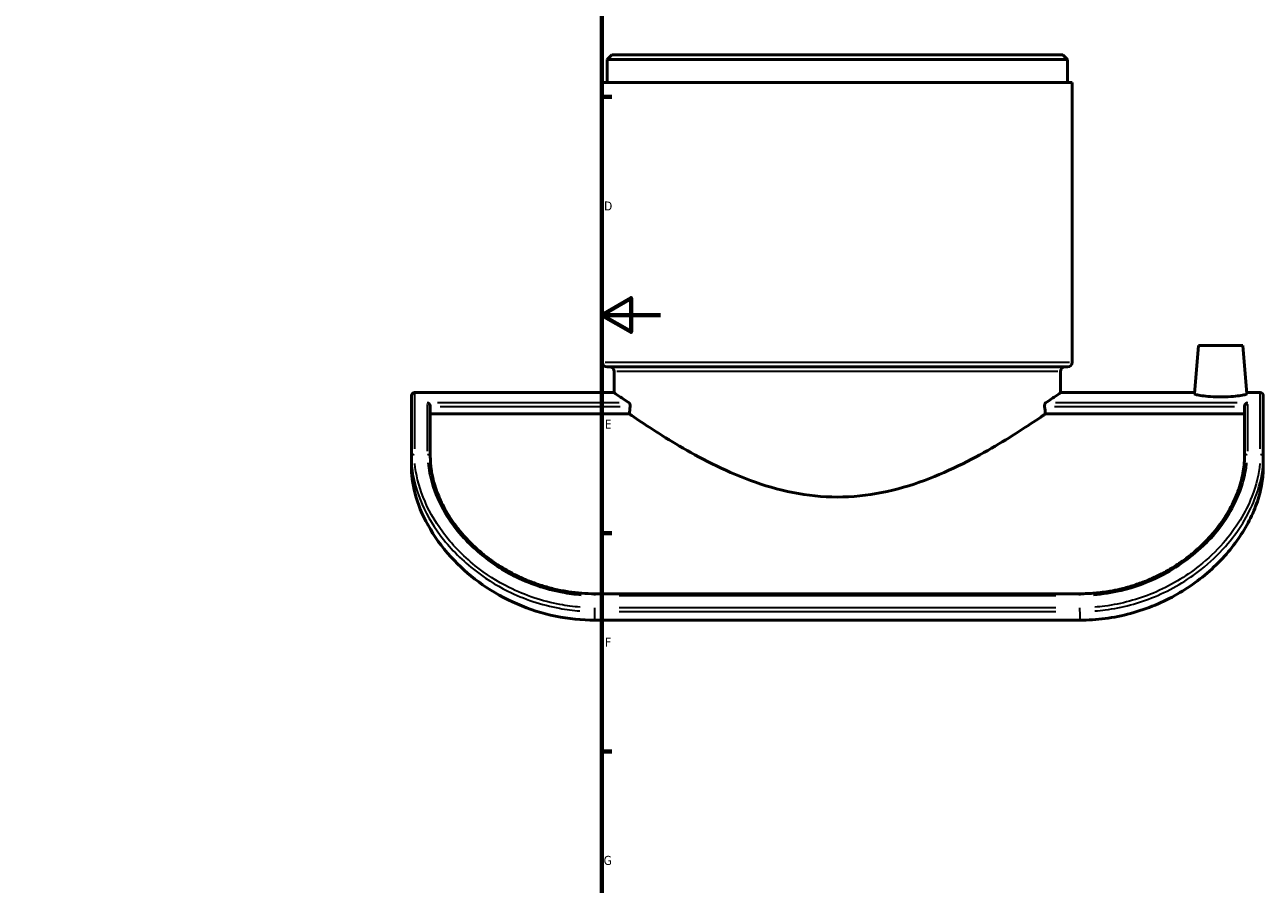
# Model space of a CAD drawing. Header units: millimetres. Extents: x -147 to 1117, y -236 to 832.
# Tile 5 of 6: x 625 to 1046, y 103 to 396. Entities that reach past the tile are written whole.
import ezdxf

# ---------------------------------------------------------------- set-up
doc = ezdxf.new("R2010")
doc.units = ezdxf.units.MM
for name, color, linetype, lineweight in [('Border (ANSI)', 7, 'Continuous', 70), ('Visible (ANSI)', 7, 'Continuous', 50), ('Visible Narrow (ANSI)', 7, 'Continuous', 35)]:
    doc.layers.add(name, color=color, linetype=linetype, lineweight=lineweight)
doc.styles.add('Note Text (ANSI)', font='tahoma.ttf')

# ---------------------------------------------------------------- blocks, each defined once
blk = doc.blocks.new('Borders Default Border')
at = {"layer": 'Border (ANSI)'}
for p, q in [((821, 371.25), (824.45, 371.25)), ((821, 222.75), (824.45, 222.75)), ((821, 148.5), (824.45, 148.5))]:
    blk.add_line(p, q, dxfattribs=at)
at = {"layer": 'Border (ANSI)', "flags": 128}
for points in [[(20, 20), (20, 574), (821, 574), (821, 20), (20, 20)], [(841, 297), (821, 297), (831, 302.77), (831, 291.23), (821, 297)]]:
    blk.add_lwpolyline(points, dxfattribs=at)
at = {"layer": 'Border (ANSI)', "char_height": 3.05, "attachment_point": 7, "style": 'Note Text (ANSI)'}
for s, insert in [('D', (821.81, 332.6)), ('E', (822.05, 258.35)), ('F', (822.14, 184.1)), ('G', (821.66, 109.79))]:
    blk.add_mtext(s, dxfattribs=dict(at, insert=insert))

msp = doc.modelspace()

# ---------------------------------------------------------------- linework, layer by layer
at = {"layer": 'Visible (ANSI)'}
for p, q in [((824.436, 385.581), (822.836, 383.981)), ((822.836, 376.206), (822.836, 383.981)), ((979.636, 383.981), (822.836, 383.981)), ((824.436, 385.581), (978.036, 385.581)), ((978.036, 385.581), (979.636, 383.981)), ((979.636, 376.206), (979.636, 383.981)), ((981.236, 376.206), (821.236, 376.206)), ((821.236, 280.931), (821.236, 376.206)), ((981.236, 280.931), (981.236, 376.206)), ((1024.236, 286.581), (1022.805, 270.228)), ((1024.236, 286.581), (1039.236, 286.581)), ((1039.236, 286.581), (1040.666, 270.228)), ((979.636, 279.331), (822.836, 279.331)), ((825.236, 270.581), (825.236, 277.731)), ((977.236, 270.581), (977.236, 277.731)), ((757.236, 270.581), (825.236, 270.581)), ((977.236, 270.581), (1022.836, 270.581)), ((1040.636, 270.581), (1045.236, 270.581)), ((756.236, 248.69), (756.236, 269.581)), ((762.636, 265.867), (762.636, 248.69)), ((1039.836, 248.69), (1039.836, 265.867)), ((1046.236, 269.581), (1046.236, 248.69)), ((830.4, 263.355), (762.636, 263.355)), ((1039.836, 263.355), (972.071, 263.355)), ((756.236, 248.69), (756.236, 245.032)), ((1046.236, 245.032), (1046.236, 248.69)), ((983.836, 202.15), (818.636, 202.15)), ((818.636, 193.156), (983.836, 193.156))]:
    msp.add_line(p, q, dxfattribs=at)
for centre, radius, start, end in [((822.836, 280.931), 1.6, 180, 270), ((823.636, 277.731), 1.6, 0, 90), ((978.836, 277.731), 1.6, 90, 180), ((979.636, 280.931), 1.6, 270, 0), ((757.236, 269.581), 1, 90, 180), ((1045.236, 269.581), 1, 0, 90)]:
    msp.add_arc(centre, radius, start, end, dxfattribs=at)
for start_param, end_param in [(4.3321037, 4.3416046), (1.9415808, 1.9510816)]:
    msp.add_ellipse((901.236, 160.581), major_axis=(0, -283.636), ratio=0.2679492, start_param=start_param, end_param=end_param, dxfattribs=at)
for points, knots in [([(825.236, 270.581), (825.236, 270.581), (825.728, 270.238), (827.592, 268.964), (828.82, 268.129), (830.383, 267.089)], [35.9301497, 35.9301497, 35.9301497, 35.9301497, 37.4172186, 37.4172186, 38.683835, 38.683835, 38.683835, 38.683835]), ([(972.088, 267.089), (973.652, 268.129), (974.88, 268.964), (976.743, 270.238), (977.236, 270.581), (977.236, 270.581)], [9.2230313, 9.2230313, 9.2230313, 9.2230313, 10.4896477, 10.4896477, 11.9767166, 11.9767166, 11.9767166, 11.9767166]), ([(1040.666, 270.228), (1040.674, 270.137), (1040.457, 270.021), (1039.557, 269.773), (1038.873, 269.641), (1037.29, 269.418), (1036.284, 269.311), (1034.073, 269.165), (1032.868, 269.127), (1030.604, 269.127), (1029.398, 269.165), (1027.187, 269.311), (1026.182, 269.418), (1024.598, 269.641), (1023.915, 269.773), (1023.014, 270.021), (1022.797, 270.137), (1022.805, 270.228)], [1.3426663, 1.3426663, 1.3426663, 1.3426663, 1.6826811, 1.6826811, 2.0226959, 2.0226959, 2.3623322, 2.3623322, 2.7019684, 2.7019684, 3.0416047, 3.0416047, 3.3812409, 3.3812409, 3.7212557, 3.7212557, 4.0612705, 4.0612705, 4.0612705, 4.0612705]), ([(761.636, 267.089), (761.637, 267.089), (761.639, 267.089), (761.745, 267.061), (761.85, 267.018), (762.049, 266.904), (762.144, 266.833), (762.323, 266.659), (762.406, 266.554), (762.526, 266.344), (762.569, 266.246), (762.622, 266.052), (762.635, 265.96), (762.636, 265.869), (762.636, 265.868), (762.636, 265.867)], [-0.00063374, -0.00063374, -0.00063374, -0.00063374, 0, 0, 0.04453197, 0.04453197, 0.08696629, 0.08696629, 0.13036629, 0.13036629, 0.16287641, 0.16287641, 0.1912329, 0.1912329, 0.19156242, 0.19156242, 0.19156242, 0.19156242]), ([(830.383, 267.089), (830.401, 267.077), (830.419, 267.062), (830.485, 266.991), (830.53, 266.912), (830.6, 266.732), (830.629, 266.622), (830.669, 266.379), (830.679, 266.246), (830.679, 266.121), (830.679, 266.036), (830.674, 265.948), (830.665, 265.862)], [-0.13014504, -0.13014504, -0.13014504, -0.13014504, -0.11569203, -0.11569203, -0.07510209, -0.07510209, -0.03755104, -0.03755104, 0, 0, 0, 0.02541918, 0.02541918, 0.02541918, 0.02541918]), ([(971.806, 265.862), (971.797, 265.948), (971.793, 266.036), (971.793, 266.121), (971.793, 266.246), (971.803, 266.379), (971.842, 266.622), (971.872, 266.732), (971.941, 266.912), (971.986, 266.991), (972.052, 267.062), (972.07, 267.077), (972.088, 267.089)], [-0.02541918, -0.02541918, -0.02541918, -0.02541918, 0, 0, 0, 0.03755104, 0.03755104, 0.07510209, 0.07510209, 0.11569203, 0.11569203, 0.13014504, 0.13014504, 0.13014504, 0.13014504]), ([(1040.836, 267.089), (1040.834, 267.089), (1040.833, 267.089), (1040.727, 267.061), (1040.621, 267.018), (1040.422, 266.904), (1040.327, 266.833), (1040.149, 266.659), (1040.065, 266.554), (1039.945, 266.344), (1039.903, 266.246), (1039.849, 266.052), (1039.836, 265.96), (1039.836, 265.869), (1039.836, 265.868), (1039.836, 265.867)], [-0.45060324, -0.45060324, -0.45060324, -0.45060324, -0.44982781, -0.44982781, -0.39533991, -0.39533991, -0.34341862, -0.34341862, -0.29031576, -0.29031576, -0.25053741, -0.25053741, -0.2158413, -0.2158413, -0.21543811, -0.21543811, -0.21543811, -0.21543811]), ([(830.4, 263.355), (830.673, 263.168), (830.955, 262.974), (833.22, 261.423), (835.645, 259.791), (841.158, 256.235), (844.247, 254.313), (850.797, 250.48), (854.513, 248.42), (862.615, 244.391), (867.002, 242.425), (876.247, 239.009), (881.115, 237.561), (891.082, 235.575), (896.183, 235.045), (901.236, 235.045), (906.288, 235.045), (911.389, 235.575), (921.357, 237.561), (926.225, 239.009), (935.47, 242.425), (939.856, 244.391), (947.959, 248.42), (951.675, 250.48), (958.224, 254.313), (961.313, 256.235), (966.827, 259.791), (969.252, 261.423), (971.516, 262.974), (971.799, 263.168), (972.071, 263.355)], [-9.2665858, -9.2665858, -9.2665858, -9.2665858, -9.0457589, -9.0457589, -7.5542457, -7.5542457, -6.0627324, -6.0627324, -4.5470493, -4.5470493, -3.0313662, -3.0313662, -1.5156831, -1.5156831, 0, 0, 0, 1.5156831, 1.5156831, 3.0313662, 3.0313662, 4.5470493, 4.5470493, 6.0627324, 6.0627324, 7.5542457, 7.5542457, 9.0457589, 9.0457589, 9.2665858, 9.2665858, 9.2665858, 9.2665858]), ([(756.236, 245.032), (756.236, 244.868), (756.237, 244.703), (756.288, 241.648), (756.769, 238.379), (758.85, 231.427), (760.456, 227.733), (764.834, 220.398), (767.607, 216.76), (773.626, 210.514), (776.86, 207.721), (784.052, 202.699), (788.01, 200.472), (796.369, 196.849), (800.778, 195.45), (809.713, 193.604), (814.24, 193.156), (818.636, 193.156)], [19.3519424, 19.3519424, 19.3519424, 19.3519424, 19.4403309, 19.4403309, 20.9729567, 20.9729567, 22.5055825, 22.5055825, 24.0382083, 24.0382083, 25.3570618, 25.3570618, 26.6759153, 26.6759153, 27.9947689, 27.9947689, 29.3136224, 29.3136224, 29.3136224, 29.3136224]), ([(818.636, 202.15), (817.146, 202.15), (815.656, 202.205), (812.686, 202.425), (811.206, 202.59), (808.266, 203.029), (806.806, 203.302), (803.917, 203.953), (802.488, 204.33), (799.671, 205.185), (798.284, 205.662), (795.562, 206.709), (794.227, 207.279), (791.621, 208.503), (790.349, 209.157), (787.879, 210.539), (786.68, 211.267), (784.363, 212.787), (783.244, 213.578), (781.094, 215.212), (780.061, 216.055), (778.085, 217.784), (777.142, 218.668), (775.346, 220.471), (774.493, 221.388), (772.878, 223.246), (772.116, 224.188), (770.681, 226.089), (770.008, 227.049), (768.751, 228.981), (768.166, 229.954), (767.083, 231.91), (766.586, 232.892), (765.675, 234.864), (765.264, 235.854), (764.526, 237.837), (764.202, 238.831), (763.702, 240.599), (763.509, 241.379), (763.102, 243.299), (762.924, 244.424), (762.691, 246.608), (762.636, 247.668), (762.636, 248.69)], [0, 0, 0, 0, 0.4543894, 0.4543894, 0.9086568, 0.9086568, 1.3624893, 1.3624893, 1.8154777, 1.8154777, 2.2670306, 2.2670306, 2.7163392, 2.7163392, 3.1624499, 3.1624499, 3.6044956, 3.6044956, 4.0418509, 4.0418509, 4.4742579, 4.4742579, 4.9019245, 4.9019245, 5.3256039, 5.3256039, 5.746658, 5.746658, 6.1669891, 6.1669891, 6.5889569, 6.5889569, 7.0153289, 7.0153289, 7.4493191, 7.4493191, 7.8946264, 7.8946264, 8.2542816, 8.2542816, 8.7937644, 8.7937644, 9.3332471, 9.3332471, 9.3332471, 9.3332471]), ([(1039.836, 248.69), (1039.836, 247.806), (1039.794, 246.894), (1039.621, 245.021), (1039.489, 244.059), (1039.128, 242.092), (1038.899, 241.086), (1038.338, 239.051), (1038.009, 238.021), (1037.256, 235.974), (1036.838, 234.958), (1035.911, 232.942), (1035.405, 231.941), (1034.307, 229.957), (1033.717, 228.974), (1032.449, 227.028), (1031.773, 226.065), (1030.335, 224.162), (1029.573, 223.222), (1027.963, 221.371), (1027.115, 220.46), (1025.333, 218.672), (1024.399, 217.795), (1022.444, 216.084), (1021.424, 215.249), (1019.3, 213.631), (1018.196, 212.848), (1015.909, 211.341), (1014.725, 210.619), (1012.285, 209.244), (1011.028, 208.593), (1008.45, 207.37), (1007.127, 206.8), (1004.428, 205.749), (1003.051, 205.269), (1000.251, 204.405), (998.829, 204.022), (996.286, 203.437), (995.17, 203.212), (992.365, 202.731), (990.668, 202.513), (987.259, 202.223), (985.547, 202.15), (983.836, 202.15)], [0, 0, 0, 0, 0.4666571, 0.4666571, 0.9333142, 0.9333142, 1.3999713, 1.3999713, 1.8621388, 1.8621388, 2.3080009, 2.3080009, 2.7422175, 2.7422175, 3.1686179, 3.1686179, 3.5905174, 3.5905174, 4.0107976, 4.0107976, 4.4318638, 4.4318638, 4.8555784, 4.8555784, 5.2832112, 5.2832112, 5.715506, 5.715506, 6.1527099, 6.1527099, 6.5946011, 6.5946011, 7.0405554, 7.0405554, 7.4897031, 7.4897031, 7.9411567, 7.9411567, 8.289153, 8.289153, 8.8111474, 8.8111474, 9.3331418, 9.3331418, 9.3331418, 9.3331418]), ([(983.836, 193.156), (986.597, 193.156), (989.476, 193.332), (995.283, 194.09), (998.211, 194.671), (1003.945, 196.216), (1006.753, 197.182), (1012.097, 199.41), (1014.632, 200.673), (1019.304, 203.35), (1021.636, 204.876), (1026.102, 208.229), (1028.236, 210.055), (1032.165, 213.88), (1033.963, 215.88), (1037.143, 219.894), (1038.525, 221.907), (1040.964, 225.949), (1042.084, 228.137), (1043.924, 232.488), (1044.644, 234.652), (1045.678, 238.79), (1045.992, 240.766), (1046.205, 243.437), (1046.236, 244.253), (1046.236, 245.032)], [29.2676093, 29.2676093, 29.2676093, 29.2676093, 30.0961056, 30.0961056, 30.9246019, 30.9246019, 31.7530982, 31.7530982, 32.5815945, 32.5815945, 33.4092427, 33.4092427, 34.2368908, 34.2368908, 35.0645389, 35.0645389, 35.892187, 35.892187, 36.7927804, 36.7927804, 37.6933738, 37.6933738, 38.5939672, 38.5939672, 39.0138357, 39.0138357, 39.0138357, 39.0138357])]:
    msp.add_open_spline(points, degree=3, knots=knots, dxfattribs=at)
at = {"layer": 'Visible Narrow (ANSI)'}
for p, q in [((822.221, 280.931), (980.251, 280.931)), ((976.3, 277.731), (826.171, 277.731)), ((757.236, 270.526), (757.236, 251.492)), ((1045.236, 251.492), (1045.236, 270.526)), ((761.636, 250.703), (761.636, 266.552)), ((826.946, 267.089), (765.073, 267.089)), ((766.037, 265.862), (827.264, 265.862)), ((975.208, 265.862), (1036.434, 265.862)), ((1037.398, 267.089), (975.526, 267.089)), ((1040.836, 266.552), (1040.836, 250.703)), ((818.636, 201.576), (818.636, 202.148)), ((826.896, 201.522), (975.576, 201.522)), ((983.836, 201.576), (983.836, 202.148)), ((818.636, 196.115), (818.636, 197.291)), ((818.636, 193.303), (818.636, 195.94)), ((975.576, 197.366), (826.896, 197.366)), ((826.896, 196.086), (975.576, 196.086)), ((983.836, 196.115), (983.836, 197.291)), ((983.836, 195.94), (983.836, 193.303))]:
    msp.add_line(p, q, dxfattribs=at)
for centre, major_axis, start_param, end_param in [((757.236, 248.69), (-1, 0), 4.7909288, 6.2046455), ((761.636, 248.69), (1, 0), 0.0785398, 1.4922565), ((1040.836, 248.69), (-1, 0), 4.7909288, 6.2046455), ((1045.236, 248.69), (1, 0), 0.0785398, 1.4922565)]:
    msp.add_ellipse(centre, major_axis=major_axis, ratio=0.8083435, start_param=start_param, end_param=end_param, dxfattribs=at)
for points, knots in [([(756.38, 245.584), (756.71, 241.987), (757.629, 238.055), (760.844, 230.037), (763.105, 225.963), (769.104, 217.915), (772.911, 213.966), (780.874, 207.65), (784.837, 205.124), (794.547, 200.312), (800.476, 198.321), (808.885, 196.766), (811.21, 196.463), (813.546, 196.283)], [-9.5267989, -9.5267989, -9.5267989, -9.5267989, -7.8335954, -7.8335954, -6.1857201, -6.1857201, -4.4502254, -4.4502254, -3.0313223, -3.0313223, -1.1931047, -1.1931047, -0.5014105, -0.5014105, -0.5014105, -0.5014105]), ([(813.627, 197.561), (811.329, 197.74), (809.042, 198.041), (800.767, 199.585), (794.933, 201.562), (785.378, 206.338), (781.479, 208.845), (773.643, 215.111), (769.898, 219.028), (763.995, 227.006), (761.77, 231.043), (758.607, 238.982), (757.703, 242.873), (757.378, 246.429)], [0.5014105, 0.5014105, 0.5014105, 0.5014105, 1.1931047, 1.1931047, 3.0313223, 3.0313223, 4.4502254, 4.4502254, 6.1857201, 6.1857201, 7.8335954, 7.8335954, 9.5267989, 9.5267989, 9.5267989, 9.5267989]), ([(761.768, 246.646), (761.972, 244.432), (762.414, 242.092), (764.11, 236.387), (765.599, 232.955), (770.383, 224.941), (774.14, 220.396), (782.351, 213.249), (786.49, 210.44), (796.122, 205.544), (801.721, 203.626), (809.639, 202.152), (811.802, 201.868), (813.974, 201.701)], [-8.8665848, -8.8665848, -8.8665848, -8.8665848, -7.8083487, -7.8083487, -6.3740134, -6.3740134, -4.4301959, -4.4301959, -2.8887923, -2.8887923, -1.1206085, -1.1206085, -0.4666624, -0.4666624, -0.4666624, -0.4666624]), ([(988.497, 201.702), (991.641, 201.944), (994.764, 202.43), (1002.466, 204.248), (1006.962, 205.888), (1017.087, 210.958), (1022.418, 214.855), (1029.073, 221.547), (1031.095, 223.97), (1034.564, 228.923), (1036.012, 231.451), (1038.449, 236.723), (1039.373, 239.46), (1040.328, 243.647), (1040.569, 245.175), (1040.703, 246.647)], [-8.8664847, -8.8664847, -8.8664847, -8.8664847, -7.9201067, -7.9201067, -6.4824976, -6.4824976, -4.4536046, -4.4536046, -3.3975049, -3.3975049, -2.3414052, -2.3414052, -1.1707026, -1.1707026, -0.4666571, -0.4666571, -0.4666571, -0.4666571]), ([(1045.092, 246.425), (1044.771, 242.937), (1043.901, 239.14), (1041.322, 232.561), (1039.987, 229.862), (1036.709, 224.514), (1034.767, 221.866), (1030.15, 216.592), (1027.43, 213.985), (1019.796, 207.9), (1014.504, 204.745), (1003.577, 200.193), (998.001, 198.678), (991.16, 197.773), (990.004, 197.651), (988.844, 197.561)], [0.5014059, 0.5014059, 0.5014059, 0.5014059, 2.1604629, 2.1604629, 3.2735558, 3.2735558, 4.3866438, 4.3866438, 5.5881737, 5.5881737, 7.4547564, 7.4547564, 9.1776934, 9.1776934, 9.5267129, 9.5267129, 9.5267129, 9.5267129]), ([(988.926, 196.282), (990.104, 196.373), (991.28, 196.496), (998.232, 197.407), (1003.898, 198.933), (1015.004, 203.519), (1020.382, 206.697), (1028.14, 212.831), (1030.905, 215.459), (1035.597, 220.778), (1037.57, 223.449), (1040.901, 228.846), (1042.258, 231.57), (1044.88, 238.214), (1045.764, 242.052), (1046.09, 245.581)], [-9.5267129, -9.5267129, -9.5267129, -9.5267129, -9.1776934, -9.1776934, -7.4547564, -7.4547564, -5.5881737, -5.5881737, -4.3866438, -4.3866438, -3.2735558, -3.2735558, -2.1604629, -2.1604629, -0.5014059, -0.5014059, -0.5014059, -0.5014059])]:
    msp.add_open_spline(points, degree=3, knots=knots, dxfattribs=at)

# ---------------------------------------------------------------- block references
msp.add_blockref('Borders Default Border', (0, 0))

doc.saveas('drawing.dxf')
